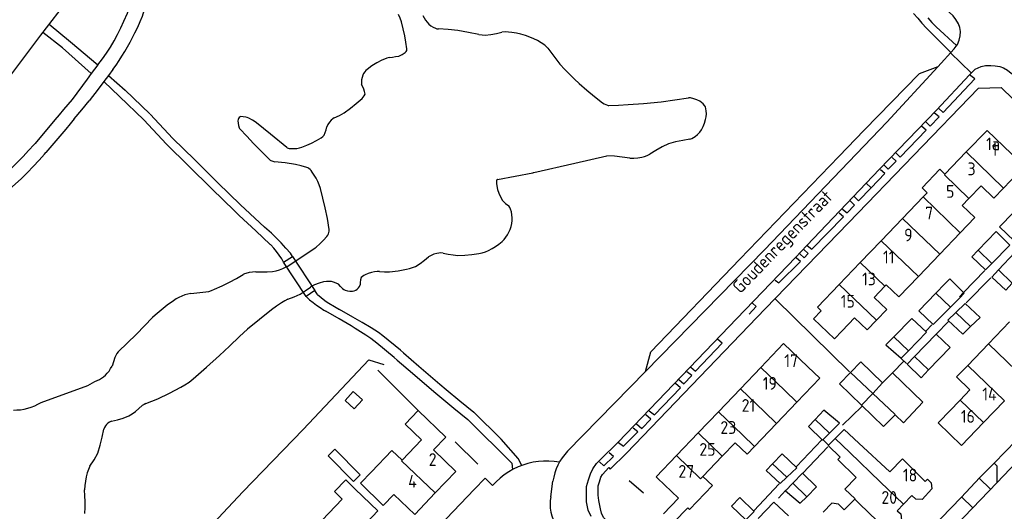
# Model space of a CAD drawing. Header units: metres. Extents: x 226218 to 240385, y 439369 to 449677.
# Tile 195 of 256: x 235468 to 235661, y 444387 to 444483. Entities that reach past the tile are written whole.
import ezdxf

# ---------------------------------------------------------------- set-up
doc = ezdxf.new("R2010")
doc.units = ezdxf.units.M
doc.header["$MEASUREMENT"] = 0
for name, color, linetype in [('BIJGEBOUW', 4, 'Continuous'), ('DAKRAND', 4, 'Continuous'), ('DAKRAND-BYG', 4, 'Continuous'), ('HEG', 253, 'Continuous'), ('HEK', 253, 'Continuous'), ('HOOFDGEBOUW', 4, 'Continuous'), ('HUISNUMMER', 253, 'Continuous'), ('KANTVERH', 253, 'Continuous'), ('KANTWATER', 153, 'Continuous'), ('KUNSTWERK', 253, 'Continuous'), ('RASTER', 253, 'Continuous'), ('STRAATNAAM', 253, 'Continuous'), ('TUSSENMUUR', 253, 'Continuous')]:
    doc.layers.add(name, color=color, linetype=linetype)
doc.styles.get("Standard").update_dxf_attribs({"font": 'iso.shx'})

msp = doc.modelspace()

# ---------------------------------------------------------------- linework, layer by layer
at = {"layer": 'BIJGEBOUW'}
msp.add_line((235646.08, 444414.63), (235650.29, 444418.99), dxfattribs=at)
for points in [[(235650.29, 444418.99), (235647.56, 444421.63), (235643.34, 444417.25)], [(235643.34, 444417.25), (235641.88, 444415.73), (235644.62, 444413.1), (235646.08, 444414.63)]]:
    msp.add_lwpolyline(points, dxfattribs=at)
at = {"layer": 'DAKRAND'}
for p, q in [((235648.27, 444437.26), (235652.3, 444441.46)), ((235644.09, 444432.9), (235648.27, 444437.26)), ((235661.93, 444424.04), (235657.81, 444419.74)), ((235657.81, 444419.74), (235653.75, 444415.51)), ((235616.29, 444404.13), (235620.31, 444408.32)), ((235612.01, 444399.65), (235616.29, 444404.13)), ((235638.5, 444394.69), (235632.45, 444400.29))]:
    msp.add_line(p, q, dxfattribs=at)
for points in [[(235660.77, 444450.22), (235664.86, 444454.48), (235662.35, 444456.89)], [(235649.3, 444452.94), (235648.26, 444453.9), (235644.8, 444450.28), (235645.82, 444449.3)], [(235656.37, 444450.66), (235658.88, 444448.25), (235660.77, 444450.22)], [(235652.3, 444441.46), (235655.15, 444444.43), (235652.67, 444446.8)], [(235637.77, 444431.28), (235640.25, 444428.9), (235644.09, 444432.9)], [(235635.9, 444424.37), (235637.88, 444426.43), (235635.4, 444428.8)], [(235623.54, 444424.64), (235627.64, 444420.71), (235629.15, 444422.29)], [(235631.58, 444424.82), (235634.05, 444422.44), (235635.9, 444424.37)], [(235620.31, 444408.32), (235624.77, 444412.99), (235622.43, 444415.23)], [(235653.75, 444415.51), (235651.58, 444413.24), (235654.17, 444410.75)], [(235632.45, 444400.29), (235629.57, 444402.96), (235627.76, 444401.18)], [(235627.76, 444401.18), (235626.42, 444399.86), (235628.79, 444397.55)], [(235608.18, 444400.36), (235610.53, 444398.11), (235612.01, 444399.65)], [(235543.01, 444396.95), (235540.98, 444398.88), (235536.98, 444394.67)], [(235628.79, 444397.55), (235628.31, 444397.06), (235631.9, 444393.57), (235629.71, 444391.31), (235631.7, 444389.39), (235631.64, 444389.33)], [(235601.87, 444393.77), (235603.75, 444391.97), (235599.28, 444387.31), (235598.92, 444387.65), (235596.21, 444384.81)], [(235645.45, 444392.8), (235645.85, 444393.23), (235646.6, 444392.5), (235646.72, 444391.37), (235644.81, 444389.28), (235643.6, 444389.33), (235642.8, 444390.02)], [(235533.78, 444391.31), (235531.93, 444393.09), (235529.73, 444390.8), (235531.27, 444389.32), (235527.34, 444385.24)], [(235631.64, 444389.33), (235629.58, 444387.21), (235628.44, 444388.32), (235627.12, 444388.51), (235625.42, 444386.75)], [(235639.95, 444387.04), (235640.68, 444386.43), (235640.79, 444385.22), (235638.86, 444383.22), (235637.85, 444383.49), (235637.84, 444383.35)]]:
    msp.add_lwpolyline(points, dxfattribs=at)
at = {"layer": 'DAKRAND-BYG'}
for p, q in [((235658.48, 444435.46), (235662.03, 444439.07)), ((235649.26, 444431.5), (235647.49, 444429.64)), ((235650.36, 444426.89), (235652.14, 444428.69)), ((235654.32, 444423.09), (235656.2, 444424.91)), ((235642.17, 444418.38), (235645.7, 444422.01)), ((235637.08, 444412.09), (235638.57, 444413.61)), ((235626.67, 444402.22), (235628.64, 444404.18)), ((235618.3, 444393.61), (235620.26, 444395.44)), ((235622.25, 444389.8), (235624.16, 444391.71)), ((235610.27, 444385.29), (235607.47, 444387.98)), ((235612.73, 444385.55), (235615.75, 444388.72)), ((235615.75, 444388.72), (235618.68, 444386.03))]:
    msp.add_line(p, q, dxfattribs=at)
for points in [[(235662.82, 444439.89), (235660, 444442.63), (235662.7, 444445.42)], [(235662.03, 444439.07), (235659.35, 444441.69), (235655.81, 444438.05)], [(235655.81, 444438.05), (235654.55, 444436.76), (235657.23, 444434.19), (235658.48, 444435.46)], [(235649.26, 444431.5), (235650.23, 444432.47), (235652.93, 444429.77)], [(235647.49, 444429.64), (235644.18, 444426.16), (235647, 444423.5), (235650.36, 444426.89)], [(235652.93, 444429.77), (235653.08, 444429.62), (235652.14, 444428.69)], [(235656.2, 444424.91), (235653.27, 444427.63), (235651.43, 444425.86)], [(235645.7, 444422.01), (235642.82, 444424.72), (235639.29, 444421.12)], [(235651.43, 444425.86), (235649.83, 444424.33), (235652.8, 444421.62), (235654.32, 444423.09)], [(235639.29, 444421.12), (235637.73, 444419.53), (235640.75, 444416.92), (235642.17, 444418.38)], [(235630.78, 444414.09), (235632.83, 444416.19), (235637.08, 444412.09)], [(235632.95, 444407.72), (235628.66, 444411.92), (235630.78, 444414.09)], [(235638.63, 444413.67), (235639.01, 444414.06), (235639.01, 444414.05)], [(235639.01, 444414.05), (235644.99, 444408.29), (235641.18, 444404.29), (235639.57, 444405.85)], [(235531.8, 444408.61), (235533.42, 444410.41), (235535.2, 444408.8), (235533.58, 444407), (235531.8, 444408.61)], [(235628.64, 444404.18), (235625.57, 444406.73), (235623.86, 444404.92)], [(235639.57, 444405.85), (235637.25, 444403.53), (235632.95, 444407.72)], [(235623.86, 444404.92), (235622.56, 444403.55), (235625.34, 444400.88), (235626.67, 444402.22)], [(235533.48, 444392.78), (235528.47, 444397.82), (235529.78, 444399.11), (235534.78, 444394.08), (235533.48, 444392.78)], [(235620.26, 444395.44), (235617.38, 444398.2), (235615.53, 444396.27)], [(235615.53, 444396.27), (235614.27, 444394.96), (235617, 444392.4), (235618.3, 444393.61)], [(235624.16, 444391.71), (235621.38, 444394.42), (235619.5, 444392.45)], [(235619.5, 444392.45), (235618.09, 444390.98), (235620.96, 444388.52), (235622.25, 444389.8)], [(235610.27, 444385.29), (235611.91, 444386.9), (235609.09, 444389.67), (235607.47, 444387.98)]]:
    msp.add_lwpolyline(points, dxfattribs=at)
at = {"layer": 'HEG'}
for p, q in [((235616.09, 444428.48), (235630.59, 444414.27)), ((235538.23, 444414.55), (235546.13, 444406.71)), ((235511.76, 444390.77), (235523.57, 444402.97)), ((235553.35, 444400.52), (235557.78, 444396.17)), ((235590.23, 444390.47), (235587.45, 444392.93))]:
    msp.add_line(p, q, dxfattribs=at)
at = {"layer": 'HEK'}
msp.add_line((235499.01, 444377.19), (235511.76, 444390.77), dxfattribs=at)
msp.add_lwpolyline([(235523.57, 444402.97), (235536.46, 444416.59), (235539.43, 444415.68)], dxfattribs=at)
at = {"layer": 'HOOFDGEBOUW'}
for p, q in [((235653.47, 444457.28), (235649.3, 444452.94)), ((235645.82, 444449.3), (235645.04, 444448.49)), ((235653.96, 444448.15), (235656.37, 444450.66)), ((235645.04, 444448.49), (235641, 444444.28)), ((235652.67, 444446.8), (235653.96, 444448.15)), ((235641, 444444.28), (235636.79, 444439.89)), ((235636.79, 444439.89), (235632.7, 444435.63)), ((235632.7, 444435.63), (235628.59, 444431.35)), ((235635.4, 444428.8), (235637.53, 444431.02)), ((235637.53, 444431.02), (235637.77, 444431.28)), ((235623.54, 444424.64), (235625.06, 444426.22)), ((235629.15, 444422.29), (235631.58, 444424.82)), ((235613.23, 444415.11), (235609.24, 444410.94)), ((235609.24, 444410.94), (235604.93, 444406.45)), ((235654.17, 444410.75), (235652.24, 444408.73)), ((235652.24, 444408.73), (235648.17, 444404.49)), ((235656.86, 444404.31), (235660.97, 444408.59)), ((235604.93, 444406.45), (235600.97, 444402.31)), ((235546.78, 444400.92), (235543.01, 444396.95)), ((235600.97, 444402.31), (235596.71, 444397.86)), ((235553.48, 444394.75), (235549.13, 444399.01)), ((235605.67, 444397.74), (235608.18, 444400.36)), ((235601.87, 444393.77), (235605.67, 444397.74)), ((235549.46, 444390.55), (235553.48, 444394.75)), ((235593.01, 444393.44), (235597.1, 444389.52)), ((235594.14, 444386.43), (235597.1, 444389.52)), ((235641.2, 444388.36), (235642.8, 444390.02)), ((235639.95, 444387.04), (235641.2, 444388.36))]:
    msp.add_line(p, q, dxfattribs=at)
for points in [[(235662.35, 444456.89), (235657.53, 444461.52), (235653.47, 444457.28)], [(235664.52, 444433.88), (235665.67, 444435.14), (235662.95, 444437.63), (235659.8, 444434.19)], [(235659.8, 444434.19), (235658.48, 444432.75), (235661.19, 444430.26), (235662.44, 444431.62)], [(235628.59, 444431.35), (235624.33, 444426.91), (235625.06, 444426.22)], [(235622.43, 444415.23), (235617.69, 444419.77), (235613.23, 444415.11)], [(235546.78, 444400.92), (235543.55, 444403.98), (235546.13, 444406.71)], [(235546.13, 444406.71), (235551.51, 444401.43), (235549.13, 444399.01)], [(235648.17, 444404.49), (235647.94, 444404.25), (235652.56, 444399.82), (235656.86, 444404.31)], [(235596.71, 444397.86), (235592.73, 444393.71), (235593.01, 444393.44)], [(235645.45, 444392.8), (235640.97, 444397.23), (235638.5, 444394.69)], [(235541.34, 444390.26), (235539.3, 444388.1), (235534.86, 444392.43), (235536.98, 444394.67)], [(235536.07, 444384.74), (235538.23, 444387.03), (235533.78, 444391.31)], [(235541.34, 444390.26), (235545.45, 444386.34), (235549.46, 444390.55)]]:
    msp.add_lwpolyline(points, dxfattribs=at)
at = {"layer": 'KANTVERH'}
for p, q in [((235650.47, 444476.77), (235646.59, 444480.58)), ((235647.58, 444481.77), (235651.58, 444478.1)), ((235654.44, 444472.76), (235650.37, 444476.66)), ((235483.42, 444474.35), (235482.11, 444472.63)), ((235483.42, 444474.35), (235484.3, 444475.49)), ((235485.51, 444472.28), (235484.56, 444471.05)), ((235486.35, 444473.41), (235485.51, 444472.28)), ((235485.51, 444472.28), (235488.76, 444469.41)), ((235647.88, 444473.95), (235637.9, 444463.14)), ((235487.65, 444468.16), (235484.56, 444471.05)), ((235493.57, 444464.77), (235488.76, 444469.41)), ((235492.41, 444463.57), (235487.65, 444468.16)), ((235498.09, 444459.93), (235493.63, 444464.71)), ((235474.97, 444463.57), (235471.1, 444458.95)), ((235496.86, 444458.79), (235492.41, 444463.57)), ((235470.9, 444458.73), (235471.1, 444458.95)), ((235501.16, 444454.58), (235496.86, 444458.79)), ((235502.33, 444455.78), (235498.09, 444459.93)), ((235472.97, 444456.88), (235473.22, 444457.17)), ((235506.92, 444451.25), (235502.33, 444455.78)), ((235505.74, 444450.06), (235501.16, 444454.58)), ((235506.92, 444451.25), (235509.11, 444449.09)), ((235634.81, 444450.29), (235633.89, 444451.21)), ((235505.74, 444450.06), (235507.95, 444447.9)), ((235507.95, 444447.9), (235510.17, 444445.75)), ((235509.11, 444449.09), (235511.32, 444446.96)), ((235510.17, 444445.75), (235511.1, 444444.86)), ((235511.32, 444446.96), (235512.25, 444446.08)), ((235511.1, 444444.86), (235514.31, 444441.84)), ((235514.31, 444441.84), (235517.15, 444439.2)), ((235517.38, 444441.37), (235516.02, 444442.59)), ((235517.24, 444439.1), (235517.15, 444439.2)), ((235519.77, 444435.72), (235519.42, 444436.38)), ((235521.53, 444436.85), (235521.12, 444437.45)), ((235620.2, 444436.49), (235620, 444436.66)), ((235652.93, 444429.77), (235657.08, 444434.08)), ((235653.42, 444427.73), (235658.27, 444432.67)), ((235526.44, 444429.41), (235525.9, 444430.16)), ((235524.17, 444429.02), (235524.87, 444428.34)), ((235526.44, 444429.41), (235527.12, 444428.78)), ((235527.12, 444428.78), (235527.84, 444428.2)), ((235527.84, 444428.2), (235528.31, 444427.88)), ((235652.14, 444428.94), (235652.93, 444429.77)), ((235527.64, 444426.35), (235528.01, 444426.12)), ((235530.62, 444424.64), (235528.01, 444426.12)), ((235528.31, 444427.88), (235530.04, 444426.83)), ((235530.04, 444426.83), (235530.71, 444426.44)), ((235533.36, 444424.94), (235530.71, 444426.44)), ((235533.01, 444423.24), (235530.62, 444424.64)), ((235535.15, 444423.91), (235533.36, 444424.94)), ((235647.56, 444421.63), (235649.98, 444424.13)), ((235533.8, 444422.75), (235533.01, 444423.24)), ((235535.9, 444421.41), (235533.8, 444422.75)), ((235536.92, 444422.87), (235535.15, 444423.91)), ((235538.37, 444421.94), (235536.92, 444422.87)), ((235645.59, 444422.26), (235646.7, 444423.44)), ((235536.85, 444420.75), (235535.9, 444421.41)), ((235538.01, 444419.86), (235536.85, 444420.75)), ((235539.18, 444421.31), (235538.37, 444421.94)), ((235542.64, 444418.46), (235539.18, 444421.31)), ((235541.45, 444417.03), (235538.01, 444419.86)), ((235543.26, 444417.94), (235542.64, 444418.46)), ((235542.04, 444416.53), (235541.45, 444417.03)), ((235542.04, 444416.53), (235545.02, 444413.96)), ((235543.26, 444417.94), (235546.23, 444415.37)), ((235640.75, 444416.87), (235641.78, 444415.9)), ((235546.23, 444415.37), (235550.4, 444411.81)), ((235545.02, 444413.96), (235549.19, 444410.39)), ((235575.4, 444398.72), (235590.63, 444414.29)), ((235550.4, 444411.81), (235551.58, 444410.82)), ((235551.58, 444410.82), (235554.3, 444408.58)), ((235549.19, 444410.39), (235550.39, 444409.39)), ((235550.39, 444409.39), (235553.12, 444407.13)), ((235553.12, 444407.13), (235555.88, 444404.91)), ((235554.3, 444408.58), (235557.04, 444406.37)), ((235557.04, 444406.37), (235562.36, 444401.07)), ((235620.2, 444395.69), (235625.19, 444400.93)), ((235625.44, 444400.93), (235626.47, 444399.92)), ((235621.43, 444394.42), (235626.38, 444399.56)), ((235656, 444393.41), (235658.23, 444391.27)), ((235572.09, 444389.81), (235572.52, 444392.82)), ((235611.86, 444387.05), (235616.85, 444392.34)), ((235616.68, 444389.54), (235618.14, 444391.08)), ((235652.56, 444389.76), (235654.74, 444387.65))]:
    msp.add_line(p, q, dxfattribs=at)
for points in [[(235393.59, 444375.56), (235412.74, 444401.53), (235416.35, 444402.88), (235425.15, 444414.48), (235425.77, 444418.74), (235440.72, 444438.66), (235451.2, 444452.55), (235460.44, 444464.52), (235472.22, 444480.15), (235481.12, 444491.7), (235505.36, 444525.12)], [(235647.88, 444473.95), (235651.11, 444477.46), (235651.5, 444477.97), (235651.73, 444478.33), (235652.06, 444479.14), (235652.28, 444480.04), (235652.31, 444480.89), (235652.19, 444481.64), (235651.97, 444482.38), (235651.44, 444483.21), (235650.87, 444483.9), (235650.1, 444484.62), (235632.21, 444501.93), (235617.97, 444515.59)], [(235488.5, 444482.86), (235489.17, 444484.46), (235489.79, 444486.07)], [(235491.69, 444482.83), (235492.11, 444483.88), (235492.47, 444484.95)], [(235643.16, 444484.39), (235643.96, 444483.45), (235644.78, 444482.51)], [(235473.88, 444482.3), (235478.02, 444478.87), (235483.42, 444474.35)], [(235487.26, 444480.28), (235487.9, 444481.56), (235488.5, 444482.86)], [(235490.66, 444480.61), (235491.2, 444481.71), (235491.69, 444482.83)], [(235644.78, 444482.51), (235645.67, 444481.54), (235646.59, 444480.58)], [(235645.93, 444483.55), (235646.75, 444482.65), (235647.58, 444481.77)], [(235482.11, 444472.63), (235476.45, 444477.67), (235472.64, 444480.69)], [(235485.86, 444477.83), (235486.58, 444479.04), (235487.26, 444480.28)], [(235488.67, 444476.98), (235489.69, 444478.78), (235490.66, 444480.61)], [(235484.3, 444475.49), (235485.1, 444476.65), (235485.86, 444477.83)], [(235487.55, 444475.16), (235488.12, 444476.07), (235488.67, 444476.98)], [(235486.35, 444473.41), (235486.96, 444474.28), (235487.55, 444475.16)], [(235647.62, 444465.47), (235654.11, 444472.4), (235655.22, 444473.48), (235656.36, 444474.02), (235657.25, 444474.19), (235658.3, 444474.22), (235659.1, 444474.15), (235660.05, 444474.03), (235660.76, 444473.75), (235661.52, 444473.32), (235662.29, 444472.74), (235663.05, 444472.22), (235663.83, 444471.44), (235676.77, 444459.13), (235695.74, 444440.86), (235696.92, 444439.7), (235697.51, 444438.61), (235697.94, 444437.48), (235698.22, 444436.29)], [(235482.11, 444472.63), (235481.31, 444471.53), (235478.35, 444467.57)], [(235647.88, 444473.95), (235644.24, 444472.57), (235633.45, 444461.56)], [(235648.01, 444465.88), (235648.93, 444465.01), (235655.13, 444471.63), (235654.11, 444472.41)], [(235484.56, 444471.05), (235483.47, 444469.6), (235481.67, 444467.29)], [(235603.09, 444377.75), (235597.33, 444371.44), (235583.41, 444384.66), (235582.43, 444385.73), (235582.01, 444386.57), (235581.83, 444387.41), (235581.71, 444388.11), (235581.48, 444389.05), (235581.4, 444390.1), (235581.37, 444391.15), (235581.4, 444391.95), (235581.67, 444392.7), (235581.9, 444393.66), (235582.23, 444394.17), (235583.49, 444395.51), (235583.75, 444395.21), (235586.95, 444398.35), (235614.05, 444426.57), (235630.43, 444443.44), (235655.88, 444469.76), (235660.27, 444469.89), (235676.47, 444454.18), (235672.46, 444449.9)], [(235478.35, 444467.57), (235477.51, 444466.57), (235476.66, 444465.57)], [(235478.78, 444463.78), (235480.24, 444465.52), (235481.67, 444467.29)], [(235476.66, 444465.57), (235475.81, 444464.57), (235474.97, 444463.57)], [(235633.89, 444451.21), (235636.47, 444453.9), (235647.62, 444465.47)], [(235645.54, 444463.16), (235646.41, 444462.34), (235648.16, 444464.14), (235647.24, 444464.86)], [(235478.78, 444463.78), (235477.94, 444462.78), (235477.09, 444461.78)], [(235590.63, 444414.29), (235613.95, 444438.16), (235637.9, 444463.14)], [(235477.09, 444461.78), (235475.16, 444459.48), (235473.23, 444457.17)], [(235590.63, 444414.29), (235591.67, 444418.17), (235609.11, 444436.32), (235628.51, 444456.37), (235633.45, 444461.56)], [(235639.67, 444457.09), (235640.55, 444456.27), (235645.63, 444461.56), (235644.76, 444462.29)], [(235468.74, 444456.39), (235469.83, 444457.55), (235470.9, 444458.73)], [(235470.75, 444454.47), (235471.87, 444455.67), (235472.97, 444456.88)], [(235473.22, 444457.17), (235473.22, 444457.17), (235473.23, 444457.17)], [(235466.49, 444454.11), (235467.62, 444455.24), (235468.74, 444456.39)], [(235637.39, 444454.73), (235638.17, 444453.95), (235639.72, 444455.5), (235638.95, 444456.22)], [(235468.41, 444452.1), (235469.59, 444453.28), (235470.75, 444454.47)], [(235634.81, 444450.29), (235637.49, 444453.08), (235636.67, 444453.81)], [(235463.62, 444447.82), (235466.03, 444449.94), (235468.41, 444452.1)], [(235620, 444436.66), (235622.22, 444439), (235633.89, 444451.21)], [(235631.48, 444448.66), (235632.35, 444447.74), (235634.81, 444450.29)], [(235629.26, 444446.1), (235630.13, 444445.38), (235631.58, 444446.87), (235630.76, 444447.69)], [(235512.25, 444446.08), (235514.12, 444444.32), (235516.02, 444442.59)], [(235622.32, 444439), (235623.24, 444438.23), (235629.4, 444444.6), (235628.58, 444445.33)], [(235521.12, 444437.45), (235520.23, 444438.48), (235519.32, 444439.48), (235518.36, 444440.44), (235517.38, 444441.37)], [(235518.38, 444437.78), (235517.83, 444438.45), (235517.24, 444439.1)], [(235519.42, 444436.38), (235518.92, 444437.09), (235518.38, 444437.78)], [(235620.87, 444437.36), (235621.74, 444436.59), (235622.52, 444437.41), (235621.65, 444438.18)], [(235610.11, 444426.29), (235611.95, 444428.21), (235620, 444436.66)], [(235616.03, 444432.17), (235616.79, 444431.65), (235621.02, 444435.87), (235620.2, 444436.49)], [(235698.22, 444436.29), (235698.21, 444435.09), (235697.94, 444433.93), (235697.82, 444433.18), (235697.34, 444432.22), (235696.57, 444431.34), (235695.61, 444430.07), (235692.74, 444427.23), (235690.33, 444427.66), (235689.72, 444428.2), (235671.88, 444409.69), (235658.9, 444396.38)], [(235524.87, 444428.34), (235525.55, 444427.82), (235526.23, 444427.31)], [(235526.23, 444427.31), (235526.93, 444426.82), (235527.64, 444426.35)], [(235579.98, 444385.91), (235579.44, 444387.19), (235579.09, 444388.83), (235579.09, 444390.43), (235579.11, 444391.78), (235579.47, 444393.09), (235579.88, 444394.3), (235580.35, 444395.26), (235581.02, 444396.28), (235581.75, 444397.05), (235585.29, 444400.5), (235610.11, 444426.29)], [(235610.98, 444425.51), (235612.33, 444427.02), (235611.57, 444427.7)], [(235659.45, 444392.54), (235673.74, 444407.55), (235692.7, 444427.08)], [(235599.5, 444415.16), (235600.47, 444414.39), (235605.65, 444419.88), (235604.83, 444420.61)], [(235597.17, 444412.74), (235598.14, 444411.92), (235599.69, 444413.51), (235598.77, 444414.28)], [(235591.36, 444406.63), (235592.38, 444405.85), (235597.47, 444411.1), (235596.49, 444411.97)], [(235555.88, 444404.91), (235564.45, 444396.36), (235564.6, 444395.1)], [(235588.88, 444404.05), (235589.91, 444403.14), (235591.7, 444404.99), (235590.68, 444405.86)], [(235585.39, 444400.41), (235586.32, 444399.68), (235589.13, 444402.51), (235588.21, 444403.24)], [(235566.44, 444395.94), (235565.69, 444397.27), (235562.36, 444401.07)], [(235575.4, 444398.72), (235574.84, 444398.1), (235574.33, 444397.43), (235573.88, 444396.73), (235573.49, 444396), (235573.15, 444395.24), (235572.88, 444394.45), (235572.67, 444393.64), (235572.52, 444392.82)], [(235581.61, 444396.6), (235582.48, 444395.88), (235584.38, 444397.68), (235583.55, 444398.4)], [(235573.78, 444396.56), (235572.76, 444396.71), (235571.73, 444396.78), (235570.69, 444396.78), (235569.66, 444396.7), (235568.64, 444396.54), (235567.63, 444396.31), (235566.64, 444396.01), (235565.68, 444395.63), (235564.74, 444395.18), (235563.85, 444394.67), (235562.99, 444394.09), (235562.18, 444393.44), (235561.42, 444392.74), (235560.71, 444391.99)], [(235658.9, 444396.38), (235656.12, 444393.54), (235652.44, 444389.64), (235622.98, 444359.16)], [(235658.9, 444396.38), (235659.45, 444395.84), (235659.45, 444392.54), (235641.86, 444374.24)], [(235557.08, 444391.21), (235559.25, 444393.42), (235560.71, 444391.99)], [(235519.71, 444348.31), (235520.62, 444353), (235523.05, 444355.59), (235557.08, 444391.21)], [(235572.09, 444389.81), (235571.99, 444389.06), (235571.96, 444388.31), (235572, 444387.56), (235572.12, 444386.81), (235572.31, 444386.08), (235572.56, 444385.37), (235572.89, 444384.69), (235573.27, 444384.05)]]:
    msp.add_lwpolyline(points, dxfattribs=at)
at = {"layer": 'KANTWATER'}
for p, q in [((235587.22, 444466.57), (235590.24, 444466.79)), ((235590.24, 444466.79), (235593.74, 444467.12)), ((235514.48, 444462.99), (235514.39, 444463.06)), ((235517.22, 444460.77), (235514.48, 444462.99)), ((235520.42, 444458.13), (235517.22, 444460.77)), ((235520.42, 444458.13), (235520.46, 444458.11)), ((235568.77, 444453.27), (235576.83, 444455.1)), ((235523.15, 444436.65), (235525.97, 444438.53)), ((235525.97, 444438.53), (235526.15, 444438.67)), ((235520.46, 444434.89), (235523.15, 444436.65)), ((235520.27, 444434.78), (235520.46, 444434.89)), ((235490.99, 444421.65), (235494.1, 444424.89)), ((235494.61, 444425.37), (235494.1, 444424.89)), ((235487.38, 444418.18), (235490.99, 444421.65)), ((235487.38, 444418.18), (235487.11, 444417.86)), ((235472.29, 444408.24), (235481.4, 444411.59)), ((235481.4, 444411.59), (235482.8, 444412.36))]:
    msp.add_line(p, q, dxfattribs=at)
for points in [[(235542.83, 444482.73), (235542.59, 444483.49), (235542.3, 444484.22)], [(235547.05, 444483.97), (235547.28, 444483.52), (235547.55, 444483.09), (235547.86, 444482.69)], [(235543.5, 444480.02), (235543.19, 444481.38), (235542.83, 444482.73)], [(235547.86, 444482.69), (235548.22, 444482.31), (235548.63, 444481.97)], [(235548.63, 444481.97), (235549.06, 444481.7), (235549.52, 444481.49)], [(235543.93, 444477.48), (235543.74, 444478.76), (235543.5, 444480.02)], [(235549.52, 444481.49), (235549.81, 444481.41), (235550.1, 444481.36)], [(235553.92, 444481.08), (235552.01, 444481.24), (235550.1, 444481.36)], [(235558.02, 444480.27), (235555.98, 444480.7), (235553.92, 444481.08)], [(235558.02, 444480.27), (235558.63, 444480.19), (235559.24, 444480.14)], [(235559.24, 444480.14), (235560.34, 444480.29), (235561.44, 444480.48), (235562.52, 444480.72)], [(235564.48, 444480.69), (235563.83, 444480.76), (235563.18, 444480.77), (235562.52, 444480.72)], [(235567.99, 444479.78), (235567.14, 444480.09), (235566.26, 444480.34), (235565.38, 444480.54), (235564.48, 444480.69)], [(235570.9, 444478.18), (235570.22, 444478.65), (235569.5, 444479.08), (235568.76, 444479.46), (235567.99, 444479.78)], [(235571.5, 444477.6), (235571.22, 444477.91), (235570.9, 444478.18)], [(235542.31, 444476.06), (235542.96, 444476.39), (235543.58, 444476.78)], [(235543.58, 444476.78), (235543.76, 444476.94), (235543.88, 444477.14)], [(235543.88, 444477.14), (235543.93, 444477.31), (235543.93, 444477.48)], [(235571.5, 444477.6), (235572.68, 444476.02), (235573.89, 444474.46)], [(235539.04, 444475.26), (235538.04, 444474.73), (235537.08, 444474.13), (235536.15, 444473.46)], [(235540.51, 444475.79), (235540.01, 444475.65), (235539.52, 444475.47), (235539.04, 444475.26)], [(235540.51, 444475.79), (235541.11, 444475.84), (235541.71, 444475.94), (235542.31, 444476.06)], [(235573.89, 444474.46), (235574.86, 444473.41), (235575.87, 444472.38)], [(235535.3, 444472.34), (235535.14, 444471.89), (235535.04, 444471.43), (235535.01, 444470.96), (235535.03, 444470.48)], [(235536.15, 444473.46), (235535.89, 444473.22), (235535.65, 444472.95), (235535.45, 444472.66), (235535.3, 444472.34)], [(235575.87, 444472.38), (235576.75, 444471.52), (235577.66, 444470.7)], [(235535.72, 444468.59), (235535.63, 444469.09), (235535.49, 444469.58), (235535.29, 444470.04), (235535.03, 444470.48)], [(235577.66, 444470.7), (235579.16, 444469.41), (235580.69, 444468.15), (235582.24, 444466.93)], [(235535.13, 444467.73), (235535.37, 444467.99), (235535.57, 444468.28), (235535.72, 444468.59)], [(235531.66, 444464.94), (235532.85, 444465.83), (235534.01, 444466.76), (235535.13, 444467.73)], [(235582.24, 444466.93), (235582.54, 444466.72), (235582.87, 444466.55), (235583.21, 444466.42)], [(235583.46, 444466.39), (235585.35, 444466.47), (235587.22, 444466.57)], [(235593.74, 444467.12), (235596.42, 444467.48), (235599.1, 444467.85)], [(235599.46, 444467.85), (235599.28, 444467.86), (235599.1, 444467.85)], [(235601.31, 444467.21), (235600.71, 444467.48), (235600.1, 444467.7), (235599.46, 444467.85)], [(235602.19, 444466.41), (235601.94, 444466.73), (235601.64, 444466.99), (235601.31, 444467.21)], [(235529.7, 444463.98), (235530.7, 444464.43), (235531.66, 444464.94)], [(235583.21, 444466.42), (235583.33, 444466.39), (235583.46, 444466.39)], [(235602.55, 444465.36), (235602.49, 444465.73), (235602.37, 444466.09), (235602.19, 444466.41)], [(235602.42, 444463.61), (235602.53, 444464.19), (235602.57, 444464.78), (235602.55, 444465.36)], [(235511.09, 444464.05), (235510.95, 444463.86), (235510.85, 444463.63), (235510.82, 444463.39)], [(235510.82, 444463.39), (235510.84, 444462.91), (235510.92, 444462.45), (235511.07, 444462)], [(235511.41, 444464.2), (235511.24, 444464.16), (235511.09, 444464.05)], [(235512.35, 444464.12), (235511.88, 444464.19), (235511.41, 444464.2)], [(235512.94, 444463.91), (235512.65, 444464.04), (235512.35, 444464.12)], [(235514.39, 444463.06), (235513.67, 444463.5), (235512.94, 444463.91)], [(235529.09, 444463.49), (235528.75, 444463.09), (235528.46, 444462.66), (235528.21, 444462.2)], [(235529.7, 444463.98), (235529.38, 444463.76), (235529.09, 444463.49)], [(235601.6, 444461.63), (235601.94, 444462.26), (235602.22, 444462.92), (235602.42, 444463.61)], [(235511.07, 444462), (235511.12, 444461.9), (235511.19, 444461.8)], [(235511.19, 444461.8), (235512.54, 444460.36), (235513.9, 444458.94)], [(235527.72, 444460.58), (235527.94, 444461.1), (235528.1, 444461.64), (235528.21, 444462.2)], [(235600.39, 444460.31), (235600.85, 444460.69), (235601.26, 444461.14), (235601.6, 444461.63)], [(235513.9, 444458.94), (235515.45, 444457.36), (235517.01, 444455.8)], [(235523.37, 444458.24), (235524.32, 444458.62), (235525.25, 444459.04)], [(235525.25, 444459.04), (235526.2, 444459.54), (235527.13, 444460.08)], [(235527.13, 444460.08), (235527.44, 444460.31), (235527.72, 444460.58)], [(235595.15, 444458.9), (235593.91, 444458.26), (235592.7, 444457.57), (235591.5, 444456.84)], [(235599.36, 444459.8), (235597.94, 444459.55), (235596.54, 444459.25), (235595.15, 444458.9)], [(235599.36, 444459.8), (235599.72, 444459.92), (235600.07, 444460.09), (235600.39, 444460.31)], [(235520.46, 444458.11), (235520.83, 444457.99), (235521.21, 444457.94)], [(235521.21, 444457.94), (235521.79, 444457.94), (235522.37, 444457.99)], [(235522.37, 444457.99), (235522.88, 444458.09), (235523.37, 444458.24)], [(235589.9, 444456.28), (235590.45, 444456.42), (235590.99, 444456.61), (235591.5, 444456.84)], [(235517.01, 444455.8), (235517.13, 444455.7), (235517.27, 444455.61)], [(235517.27, 444455.61), (235517.63, 444455.47), (235518, 444455.37)], [(235522.08, 444454.83), (235520.05, 444455.13), (235518, 444455.37)], [(235576.83, 444455.1), (235579.94, 444455.81), (235583.06, 444456.52)], [(235583.07, 444456.52), (235583.07, 444456.52), (235583.06, 444456.52)], [(235587.56, 444456.07), (235586.07, 444456.28), (235584.58, 444456.44), (235583.07, 444456.52)], [(235587.56, 444456.07), (235588.35, 444456.07), (235589.13, 444456.14), (235589.9, 444456.28)], [(235524.33, 444454.25), (235523.21, 444454.55), (235522.08, 444454.83)], [(235524.69, 444454.08), (235524.52, 444454.18), (235524.33, 444454.25)], [(235525.39, 444453.36), (235525.19, 444453.63), (235524.95, 444453.87), (235524.69, 444454.08)], [(235526.45, 444451.53), (235526.13, 444452.16), (235525.78, 444452.77), (235525.39, 444453.36)], [(235561.67, 444451.89), (235565.13, 444452.55), (235568.59, 444453.23)], [(235568.59, 444453.23), (235568.68, 444453.25), (235568.77, 444453.27)], [(235526.97, 444450.13), (235526.74, 444450.84), (235526.45, 444451.53)], [(235561.55, 444451.82), (235561.47, 444451.7), (235561.44, 444451.55)], [(235561.44, 444451.55), (235561.45, 444451.1), (235561.51, 444450.64)], [(235561.67, 444451.89), (235561.6, 444451.87), (235561.55, 444451.82)], [(235527.92, 444446.33), (235527.48, 444448.24), (235526.97, 444450.13)], [(235561.51, 444450.64), (235561.67, 444449.93), (235561.9, 444449.24)], [(235561.9, 444449.24), (235562.24, 444448.49), (235562.65, 444447.78)], [(235562.65, 444447.78), (235563.23, 444447.22), (235563.85, 444446.71)], [(235528.7, 444442.12), (235528.34, 444444.23), (235527.92, 444446.33)], [(235564.23, 444446.09), (235564.08, 444446.42), (235563.85, 444446.71)], [(235564.54, 444443.86), (235564.55, 444444.42), (235564.5, 444444.99), (235564.39, 444445.55), (235564.23, 444446.09)], [(235563.91, 444441.56), (235564.15, 444442.11), (235564.33, 444442.68), (235564.46, 444443.27), (235564.54, 444443.86)], [(235528.24, 444440.75), (235528.42, 444440.98), (235528.55, 444441.23), (235528.66, 444441.51)], [(235528.66, 444441.51), (235528.71, 444441.81), (235528.7, 444442.12)], [(235562.55, 444439.77), (235562.95, 444440.16), (235563.32, 444440.6), (235563.64, 444441.06), (235563.91, 444441.56)], [(235526.15, 444438.67), (235526.88, 444439.33), (235527.57, 444440.03), (235528.24, 444440.75)], [(235559.92, 444438.03), (235560.62, 444438.39), (235561.3, 444438.81), (235561.94, 444439.27), (235562.55, 444439.77)], [(235557.99, 444437.41), (235558.66, 444437.55), (235559.3, 444437.76), (235559.92, 444438.03)], [(235545.59, 444434.87), (235546.49, 444435.45), (235547.35, 444436.09), (235548.17, 444436.78)], [(235549.76, 444437.42), (235549.21, 444437.27), (235548.68, 444437.05), (235548.17, 444436.78)], [(235551.01, 444437.5), (235550.59, 444437.52), (235550.17, 444437.49), (235549.76, 444437.42)], [(235551.01, 444437.5), (235551.97, 444437.28), (235552.95, 444437.12), (235553.92, 444436.99)], [(235553.92, 444436.99), (235555.29, 444437.07), (235556.64, 444437.21), (235557.99, 444437.41)], [(235514.34, 444433.85), (235513.68, 444433.78), (235513.04, 444433.66), (235512.4, 444433.5)], [(235514.34, 444433.85), (235515.43, 444433.81), (235516.53, 444433.83), (235517.62, 444433.88)], [(235517.62, 444433.88), (235518.3, 444434.04), (235518.96, 444434.24)], [(235518.96, 444434.24), (235519.62, 444434.49), (235520.27, 444434.78)], [(235537.6, 444433.82), (235536.97, 444433.66), (235536.35, 444433.47), (235535.74, 444433.23)], [(235538.57, 444433.92), (235538.08, 444433.89), (235537.6, 444433.82)], [(235538.57, 444433.92), (235539.55, 444433.85), (235540.54, 444433.84)], [(235540.54, 444433.84), (235542.18, 444434.05), (235543.82, 444434.34)], [(235543.82, 444434.34), (235544.42, 444434.48), (235545.01, 444434.66), (235545.59, 444434.87)], [(235506.21, 444430.4), (235507.71, 444431.07), (235509.2, 444431.77)], [(235509.2, 444431.77), (235510.52, 444432.5), (235511.83, 444433.27)], [(235512.4, 444433.5), (235512.11, 444433.4), (235511.83, 444433.27)], [(235527.6, 444431.84), (235526.71, 444431.59), (235525.84, 444431.26)], [(235528.73, 444431.95), (235528.16, 444431.93), (235527.6, 444431.84)], [(235529.53, 444431.81), (235529.14, 444431.91), (235528.73, 444431.95)], [(235530.52, 444431.38), (235530.04, 444431.62), (235529.53, 444431.81)], [(235534.97, 444432.7), (235534.84, 444432.23), (235534.78, 444431.75), (235534.78, 444431.27)], [(235535.74, 444433.23), (235535.46, 444433.09), (235535.2, 444432.91), (235534.97, 444432.7)], [(235501.62, 444429.6), (235502.79, 444429.69), (235503.95, 444429.82), (235505.1, 444430)], [(235505.1, 444430), (235505.66, 444430.18), (235506.21, 444430.4)], [(235523, 444429.46), (235524.02, 444430.13), (235525.02, 444430.83)], [(235525.84, 444431.26), (235525.42, 444431.06), (235525.02, 444430.83)], [(235531.31, 444430.53), (235530.94, 444430.97), (235530.52, 444431.38)], [(235531.31, 444430.53), (235531.55, 444430.35), (235531.83, 444430.23)], [(235531.83, 444430.23), (235532.29, 444430.11), (235532.77, 444430.06), (235533.24, 444430.06)], [(235533.24, 444430.06), (235533.58, 444430.12), (235533.89, 444430.24), (235534.17, 444430.42)], [(235534.17, 444430.42), (235534.43, 444430.66), (235534.64, 444430.95), (235534.78, 444431.27)], [(235498.2, 444428.17), (235496.97, 444427.28), (235495.77, 444426.34), (235494.61, 444425.37)], [(235499.83, 444429.08), (235499.26, 444428.82), (235498.72, 444428.52), (235498.2, 444428.17)], [(235501.62, 444429.6), (235501.01, 444429.47), (235500.41, 444429.3), (235499.83, 444429.08)], [(235520.63, 444428.44), (235519.98, 444428.12), (235519.35, 444427.76)], [(235520.63, 444428.44), (235521.82, 444428.93), (235523, 444429.46)], [(235517.42, 444426.41), (235515.04, 444424.52), (235512.71, 444422.57)], [(235519.35, 444427.76), (235518.37, 444427.11), (235517.42, 444426.41)], [(235512.71, 444422.57), (235511.91, 444421.87), (235511.13, 444421.15)], [(235507.2, 444417.43), (235509.17, 444419.28), (235511.13, 444421.15)], [(235487.11, 444417.86), (235486.75, 444417.06), (235486.44, 444416.23), (235486.17, 444415.39)], [(235502.09, 444412.89), (235504.65, 444415.15), (235507.2, 444417.43)], [(235485.22, 444413.96), (235485.58, 444414.41), (235485.9, 444414.89), (235486.17, 444415.39)], [(235482.8, 444412.36), (235483.26, 444412.54), (235483.7, 444412.75), (235484.12, 444413)], [(235484.12, 444413), (235484.52, 444413.28), (235484.88, 444413.61), (235485.22, 444413.96)], [(235501.26, 444412.25), (235501.68, 444412.56), (235502.09, 444412.89)], [(235495.14, 444408.97), (235497.4, 444410.09), (235499.62, 444411.25)], [(235499.62, 444411.25), (235500.45, 444411.73), (235501.26, 444412.25)], [(235492.82, 444408.03), (235493.98, 444408.48), (235495.14, 444408.97)], [(235466.84, 444406.76), (235467.55, 444406.78), (235468.27, 444406.84), (235468.97, 444406.95), (235469.67, 444407.11)], [(235469.67, 444407.11), (235470.35, 444407.33), (235471.02, 444407.58), (235471.66, 444407.89), (235472.29, 444408.24)], [(235492.08, 444407.65), (235491.4, 444407.08), (235490.76, 444406.47)], [(235492.82, 444408.03), (235492.44, 444407.85), (235492.08, 444407.65)], [(235486.06, 444404.58), (235487.22, 444404.87), (235488.36, 444405.21), (235489.49, 444405.61)], [(235489.49, 444405.61), (235490.14, 444406.02), (235490.76, 444406.47)], [(235483.38, 444398.35), (235483.82, 444399.89), (235484.22, 444401.45), (235484.56, 444403.02)], [(235485.08, 444403.92), (235484.86, 444403.65), (235484.69, 444403.35), (235484.56, 444403.02)], [(235486.06, 444404.58), (235485.7, 444404.41), (235485.37, 444404.19), (235485.08, 444403.92)], [(235481.83, 444395.76), (235482.64, 444397.03), (235483.38, 444398.35)], [(235481.83, 444395.76), (235481.55, 444395.14), (235481.33, 444394.49)], [(235481.33, 444394.49), (235481.12, 444393.67), (235480.95, 444392.83), (235480.83, 444391.99), (235480.76, 444391.14)], [(235480.83, 444386.54), (235480.88, 444387.69), (235480.89, 444388.84), (235480.84, 444389.99), (235480.76, 444391.14)]]:
    msp.add_lwpolyline(points, dxfattribs=at)
at = {"layer": 'KUNSTWERK'}
msp.add_lwpolyline([(235519.77, 444435.72), (235521.53, 444436.85), (235525.9, 444430.16), (235524.17, 444429.02), (235519.77, 444435.72)], dxfattribs=at)
at = {"layer": 'RASTER'}
for p, q in [((235639.01, 444414.05), (235641.27, 444416.34)), ((235637.19, 444412.22), (235638.57, 444413.61)), ((235638.63, 444413.67), (235638.57, 444413.61)), ((235639.01, 444414.05), (235638.63, 444413.67)), ((235629.2, 444403.79), (235632.99, 444407.45))]:
    msp.add_line(p, q, dxfattribs=at)
at = {"layer": 'TUSSENMUUR'}
for p, q in [((235653.47, 444457.28), (235660.77, 444450.22)), ((235645.04, 444448.49), (235652.3, 444441.46)), ((235641, 444444.28), (235648.27, 444437.26)), ((235636.79, 444439.89), (235644.09, 444432.9)), ((235655.81, 444438.05), (235658.48, 444435.46)), ((235632.7, 444435.63), (235637.53, 444431.02)), ((235659.8, 444434.19), (235662.44, 444431.62)), ((235628.59, 444431.35), (235635.9, 444424.37)), ((235647.49, 444429.64), (235650.36, 444426.89)), ((235651.43, 444425.86), (235654.32, 444423.09)), ((235639.29, 444421.12), (235642.17, 444418.38)), ((235657.81, 444419.74), (235665.03, 444412.82)), ((235643.34, 444417.25), (235646.08, 444414.63)), ((235613.23, 444415.11), (235617.96, 444410.57)), ((235653.75, 444415.51), (235660.97, 444408.59)), ((235630.78, 444414.09), (235635.14, 444410.01)), ((235609.24, 444410.94), (235613.96, 444406.39)), ((235617.96, 444410.57), (235620.31, 444408.32)), ((235635.14, 444410.01), (235637.08, 444412.09)), ((235632.95, 444407.72), (235635.14, 444410.01)), ((235635.14, 444410.01), (235639.48, 444405.94)), ((235652.24, 444408.73), (235656.86, 444404.31)), ((235604.93, 444406.45), (235609.66, 444401.9)), ((235613.96, 444406.39), (235616.29, 444404.13)), ((235623.86, 444404.92), (235626.67, 444402.22)), ((235639.48, 444405.94), (235639.57, 444405.85)), ((235600.97, 444402.31), (235605.67, 444397.74)), ((235609.66, 444401.9), (235612.01, 444399.65)), ((235627.76, 444401.18), (235630.64, 444398.43)), ((235630.64, 444398.43), (235636.61, 444392.74)), ((235615.53, 444396.27), (235618.3, 444393.61)), ((235619.5, 444392.45), (235622.25, 444389.8)), ((235636.61, 444392.74), (235641.2, 444388.36)), ((235631.64, 444389.33), (235632.5, 444388.5)), ((235632.5, 444388.5), (235637.84, 444383.35))]:
    msp.add_line(p, q, dxfattribs=at)
for points in [[(235649.3, 444452.94), (235649.18, 444452.81), (235653.96, 444448.15)], [(235596.71, 444397.86), (235601.43, 444393.31), (235601.87, 444393.77)], [(235543.01, 444396.95), (235542.89, 444396.82), (235549.46, 444390.55)]]:
    msp.add_lwpolyline(points, dxfattribs=at)

# ---------------------------------------------------------------- texts
at = {"layer": 'HUISNUMMER'}
for s, p in [('1a', (235657.36, 444457.62)), ('1', (235658.45, 444456.54)), ('3', (235653.72, 444452.72)), ('5', (235649.51, 444448.32)), ('7', (235645.42, 444444.07)), ('9', (235641.3, 444439.78)), ('11', (235637.16, 444435.46)), ('13', (235633.06, 444431.18)), ('15', (235628.88, 444426.82)), ('17', (235617.83, 444415.17)), ('19', (235613.61, 444410.74)), ('14', (235656.61, 444408.66)), ('21', (235609.47, 444406.42)), ('16', (235652.4, 444404.28)), ('23', (235605.31, 444402.1)), ('25', (235601.19, 444397.81)), ('2', (235548.19, 444395.82)), ('27', (235597.08, 444393.51)), ('18', (235641.05, 444392.79)), ('4', (235544.17, 444391.58)), ('20', (235636.85, 444388.41))]:
    msp.add_text(s, height=2.5, dxfattribs=at).set_placement(p)
at = {"layer": 'STRAATNAAM'}
msp.add_text('Goudenregenstraat', height=2.5, rotation=45.9325, dxfattribs=at).set_placement((235609.22, 444429.44))

doc.saveas('drawing.dxf')
